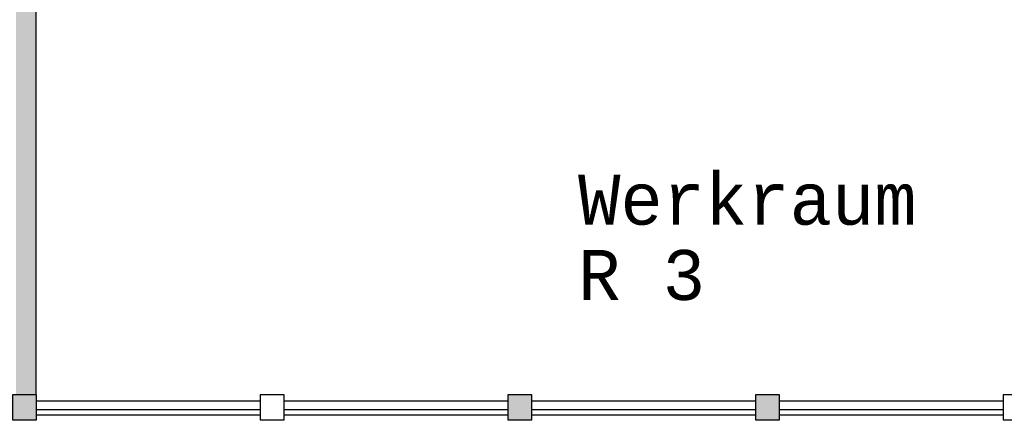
# Model space of a CAD drawing. Header units: metres. Extents: x -5 to 164, y -5 to 104.
# Tile 19 of 25: x 75 to 85, y 66 to 70. Entities that reach past the tile are written whole.
import ezdxf

# ---------------------------------------------------------------- set-up
doc = ezdxf.new("R2010")
doc.units = ezdxf.units.M
doc.header["$PDMODE"] = 65
doc.linetypes.add('AUSGEZOGEN', pattern=[0])
for name, color, linetype, lineweight in [('XR$1$003STTXT_BAUTEILBESCHRIFTUNG', 7, 'Continuous', 13), ('XR$1$003UZ013_BETON_STAHLBETON', 8, 'Continuous', 13), ('XR$1$003WN111_ALLGEMEIN', 7, 'Continuous', 13), ('XR$1$004FEGLA_GLAS', 4, 'Continuous', 13), ('XR$1$004TT111_ALLGEMEIN', 7, 'Continuous', 13), ('XR$2$STANDARD', 7, 'Continuous', 25)]:
    doc.layers.add(name, color=color, linetype=linetype, lineweight=lineweight)
doc.styles.add('LUCIDACONSOLE', font='LUCON.TTF')
doc.dimstyles.new('_DIMSTYLE_3', dxfattribs={"dimtxt": 0.75, "dimasz": 1, "dimexe": 0, "dimexo": 0, "dimgap": 0.375, "dimtad": 0, "dimrnd": 0.01, "dimzin": 4, "dimdsep": 46, "dimtxsty": 'Standard', "dimblk1": 'ALL_ML_STRICH', "dimblk2": 'ALL_ML_STRICH', "dimsah": 1, "dimcen": 0, "dimadec": 0, "dimazin": 0, "dimtfac": 1, "dimtdec": 0, "dimtix": 1, "dimtmove": 2, "dimatfit": 3, "dimfxl": 1, "dimtzin": 0, "dimlwd": 0, "dimlwe": 25, "dimarcsym": 0})

# ---------------------------------------------------------------- blocks, each defined once
blk = doc.blocks.new('ALL_ML_STRICH')
at = {"color": 0, "linetype": 'ByBlock', "lineweight": -2}
for p, q in [((0, -0.5), (0, 0.5)), ((-0.3, -0.3), (0.3, 0.3)), ((-1, 0), (0.5, 0))]:
    blk.add_line(p, q, dxfattribs=at)
blk = doc.blocks.new('*D10')
at = {"layer": 'DEFPOINTS', "color": 0, "linetype": 'AUSGEZOGEN', "lineweight": 25}
for p in [(39.3233, 66.0863), (100.0383, 66.0863), (39.3233, 58.1311)]:
    blk.add_point(p, dxfattribs=at)
at = {"layer": 'XR$2$STANDARD', "color": 0, "linetype": 'AUSGEZOGEN', "lineweight": -2}
for p, q in [((39.3233, 62.0036), (39.3233, 58.1311)), ((100.0383, 62.0036), (100.0383, 58.1311)), ((39.3233, 58.1311), (68.4933, 58.1311)), ((71.0871, 58.1311), (100.0383, 58.1311))]:
    blk.add_line(p, q, dxfattribs=at)
at = {"layer": 'XR$2$STANDARD', "color": 0, "linetype": 'AUSGEZOGEN', "lineweight": 25, "rotation": 180}
blk.add_blockref('ALL_ML_STRICH', (39.3233, 58.1311), dxfattribs=at)
at = {"layer": 'XR$2$STANDARD', "color": 0, "linetype": 'AUSGEZOGEN', "lineweight": 25}
blk.add_blockref('ALL_ML_STRICH', (100.0383, 58.1311), dxfattribs=at)
at = {"layer": 'XR$2$STANDARD', "color": 0, "linetype": 'AUSGEZOGEN', "lineweight": 25, "insert": (69.7902, 58.1311), "char_height": 0.75, "width": 2.329687, "attachment_point": 5}
blk.add_mtext('\\W0.62;\\A1;{60.71\\H0.495000;\\S^ ;}', dxfattribs=at)

msp = doc.modelspace()

# ---------------------------------------------------------------- hatches: boundary and pattern name
at = {"layer": 'XR$1$004TT111_ALLGEMEIN', "linetype": 'AUSGEZOGEN', "lineweight": 25}
for points in [[(76.6058, 72.7263), (76.6058, 72.6163), (76.6583, 72.6163), (76.6583, 72.4863), (75.2233, 72.4863), (75.2233, 66.3363), (75.0233, 66.3363), (75.0233, 72.4863), (67.6733, 72.4863), (67.6733, 72.6163), (68.7358, 72.6163), (68.7358, 72.7263)], [(75.2283, 66.3363), (75.2283, 66.0863), (74.9883, 66.0863), (74.9883, 66.3363)], [(80.1883, 66.3363), (80.1883, 66.0863), (79.9483, 66.0863), (79.9483, 66.3363)], [(82.6683, 66.3363), (82.6683, 66.0863), (82.4283, 66.0863), (82.4283, 66.3363)]]:
    msp.add_hatch(color=0, dxfattribs=at).paths.add_polyline_path(points, flags=16)

# ---------------------------------------------------------------- linework, layer by layer
at = {"layer": 'XR$1$003STTXT_BAUTEILBESCHRIFTUNG', "color": 1, "linetype": 'AUSGEZOGEN', "lineweight": 25}
for p, q in [((75.2283, 66.2763), (77.4683, 66.2763)), ((77.7083, 66.2763), (79.9483, 66.2763)), ((80.1883, 66.2763), (82.4283, 66.2763)), ((82.6683, 66.2763), (84.9083, 66.2763))]:
    msp.add_line(p, q, dxfattribs=at)
at = {"layer": 'XR$1$003UZ013_BETON_STAHLBETON', "color": 0, "linetype": 'AUSGEZOGEN', "lineweight": 25}
for p, q in [((77.4683, 66.1863), (75.2283, 66.1863)), ((79.9483, 66.1863), (77.7083, 66.1863)), ((82.4283, 66.1863), (80.1883, 66.1863)), ((84.9083, 66.1863), (82.6683, 66.1863)), ((75.2283, 66.1363), (77.4683, 66.1363)), ((77.7083, 66.1363), (79.9483, 66.1363)), ((80.1883, 66.1363), (82.4283, 66.1363)), ((82.6683, 66.1363), (84.9083, 66.1363))]:
    msp.add_line(p, q, dxfattribs=at)
at = {"layer": 'XR$1$003WN111_ALLGEMEIN', "color": 2, "linetype": 'AUSGEZOGEN', "lineweight": 25}
for p, q in [((75.2233, 72.4863), (75.2233, 66.3363)), ((84.9083, 66.3363), (84.9083, 66.0863)), ((84.9333, 66.3363), (84.9083, 66.3363))]:
    msp.add_line(p, q, dxfattribs=at)
for points in [[(74.9883, 66.3363), (74.9883, 66.0863), (75.2283, 66.0863), (75.2283, 66.3363), (74.9883, 66.3363)], [(77.4683, 66.3363), (77.4683, 66.0863), (77.7083, 66.0863), (77.7083, 66.3363), (77.4683, 66.3363)], [(79.9483, 66.3363), (79.9483, 66.0863), (80.1883, 66.0863), (80.1883, 66.3363), (79.9483, 66.3363)], [(82.4283, 66.3363), (82.4283, 66.0863), (82.6683, 66.0863), (82.6683, 66.3363), (82.4283, 66.3363)], [(84.9083, 66.3363), (84.9083, 66.0863), (85.1483, 66.0863), (85.1483, 66.3363), (84.9083, 66.3363)]]:
    msp.add_lwpolyline(points, close=True, dxfattribs=at)

# ---------------------------------------------------------------- texts
at = {"layer": 'XR$1$004FEGLA_GLAS', "color": 0, "linetype": 'AUSGEZOGEN', "lineweight": 25, "insert": (80.6529, 68.5383), "char_height": 0.5, "width": 4.120652, "attachment_point": 1, "line_spacing_factor": 0.903614, "style": 'LUCIDACONSOLE'}
msp.add_mtext('{\\fLucida Console|i0|b0;\\H0.500000;\\W1.000000;\\C7;Werkraum}\\P{\\fLucida Console|i0|b0;\\H0.500000;\\W1.000000;\\C7;R 3}\\P', dxfattribs=at)

# ---------------------------------------------------------------- dimensions: what is measured, and where the dimension line sits
at = {"layer": 'XR$2$STANDARD', "color": 0, "linetype": 'AUSGEZOGEN', "lineweight": 25}
dim = msp.add_linear_dim(base=(100.0383028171, 58.1310572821), p1=(39.3233028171, 62.003644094), p2=(100.0383028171, 62.003644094), dimstyle='_DIMSTYLE_3', override={"dimpost": '<>', "dimclrd": 0, "dimclre": 0, "dimclrt": 0, "dimlwd": 0, "dimlwe": 25}, dxfattribs=at)
dim.commit()
dim.dimension.update_dxf_attribs({"geometry": '*D10', "text_midpoint": (69.7901778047, 58.1310572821)})

doc.saveas('drawing.dxf')
